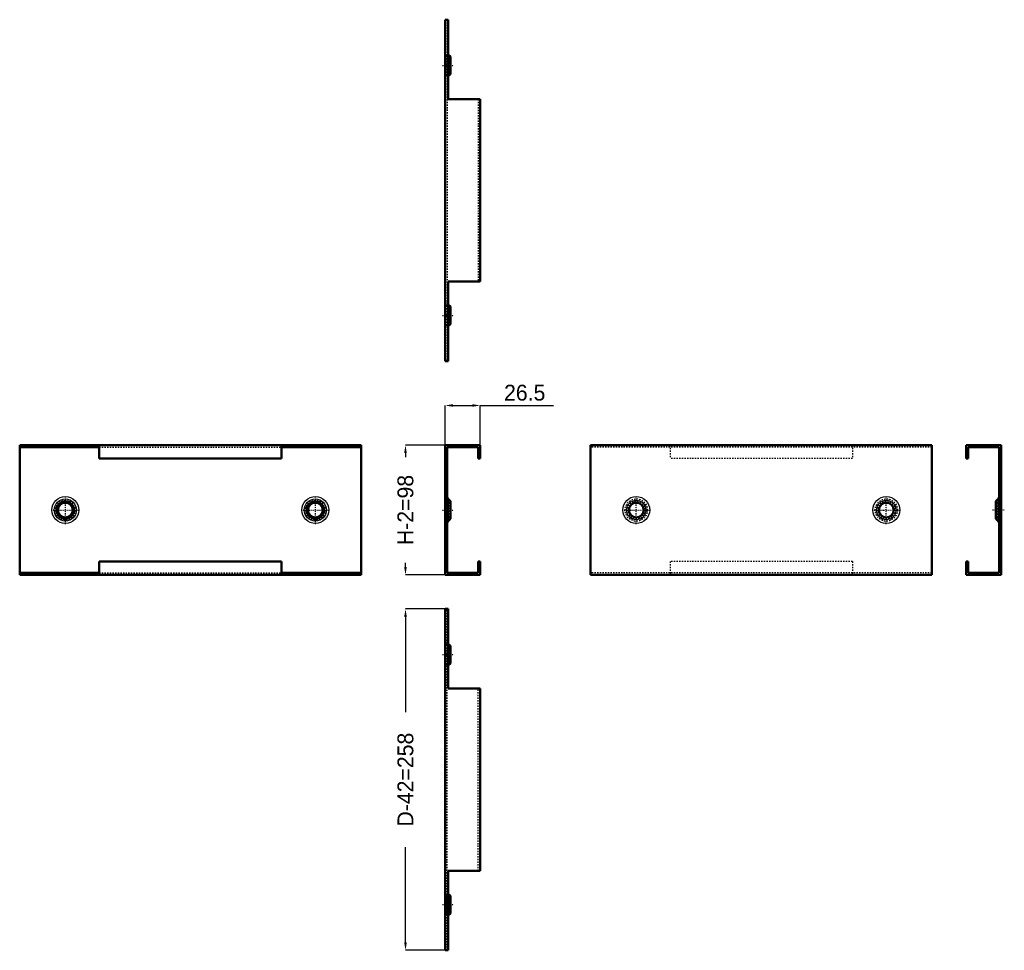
# Model space of a CAD drawing. Header units: millimetres. Extents: x 0 to 744, y 0 to 703.
import ezdxf

# ---------------------------------------------------------------- set-up
doc = ezdxf.new("R2010")
doc.units = ezdxf.units.MM
doc.linetypes.add('Center', pattern=[1.5, 0.45, -0.5, 0.05, -0.5])
doc.linetypes.add('Dashed', pattern=[2, 1, -1])
for name, color, linetype, lineweight in [('AM_0', 7, 'Continuous', 50), ('AM_4', 3, 'Continuous', 25), ('AM_5', 3, 'Continuous', 25), ('AM_7', 7, 'Center', 25), ('AM_9', 6, 'Dashed', 25)]:
    doc.layers.add(name, color=color, linetype=linetype, lineweight=lineweight)
doc.dimstyles.new('ISO-25', dxfattribs={"dimtxt": 2.5, "dimasz": 2.5, "dimexe": 1.25, "dimexo": 0.625, "dimtad": 1, "dimtxsty": 'Standard', "dimcen": 2.5, "dimadec": 0, "dimazin": 0, "dimtfac": 1, "dimtmove": 0, "dimatfit": 3, "dimfxl": 1, "dimarcsym": 0})

# ---------------------------------------------------------------- blocks, each defined once
blk = doc.blocks.new('1_PS1030_0__0_in_PS1030_0__1300')
at = {"layer": 'AM_0'}
for p, q in [((323.97, 258), (321.6, 258)), ((321.6, 0), (321.6, 258)), ((323.97, 197.9), (323.97, 258)), ((325.6, 230.12), (323.97, 231.77)), ((325.6, 230.12), (325.6, 216.88)), ((323.97, 215.23), (325.6, 216.88)), ((348.1, 197.9), (323.97, 197.9)), ((348.1, 60.1), (348.1, 197.9)), ((323.97, 0), (323.97, 60.1)), ((348.1, 60.1), (323.97, 60.1)), ((325.6, 41.12), (323.97, 42.77)), ((325.6, 41.12), (325.6, 27.88)), ((323.97, 26.23), (325.6, 27.88)), ((323.97, 0), (321.6, 0))]:
    blk.add_line(p, q, dxfattribs=at)
at = {"layer": 'AM_7'}
for p, q in [((319.2, 223.5), (328, 223.5)), ((319.2, 34.5), (328, 34.5))]:
    blk.add_line(p, q, dxfattribs=at)
at = {"layer": 'AM_9'}
for p, q in [((323.1, 0), (323.1, 258)), ((324.54, 229.06), (322.75, 230.87)), ((322.75, 230.87), (322.75, 216.13)), ((323.97, 231.77), (323.82, 231.92)), ((323.82, 231.92), (323.82, 215.08)), ((325.6, 230.12), (324.54, 229.06)), ((324.54, 229.06), (324.54, 217.94)), ((322.75, 216.13), (324.54, 217.94)), ((324.54, 217.94), (325.6, 216.88)), ((323.82, 215.08), (323.97, 215.23)), ((346.6, 60.1), (346.6, 197.9)), ((324.54, 40.06), (322.75, 41.87)), ((322.75, 41.87), (322.75, 27.13)), ((323.97, 42.77), (323.82, 42.92)), ((323.82, 42.92), (323.82, 26.08)), ((325.6, 41.12), (324.54, 40.06)), ((324.54, 40.06), (324.54, 28.94)), ((322.75, 27.13), (324.54, 28.94)), ((323.82, 26.08), (323.97, 26.23)), ((324.54, 28.94), (325.6, 27.88))]:
    blk.add_line(p, q, dxfattribs=at)
for centre, radius, start, end in [((325.6, 233.68), 4, 180, 224.65526), ((325.6, 233.68), 2.5, 180, 224.65526), ((325.6, 213.32), 4, 135.34474, 180), ((325.6, 213.32), 2.5, 135.34474, 180), ((325.6, 44.68), 4, 180, 224.65526), ((325.6, 44.68), 2.5, 180, 224.65526), ((325.6, 24.32), 4, 135.34474, 180), ((325.6, 24.32), 2.5, 135.34474, 180)]:
    blk.add_arc(centre, radius, start, end, dxfattribs=at)
blk = doc.blocks.new('2_PS1030_0__0_in_PS1030_0__1300')
at = {"layer": 'AM_0'}
for p, q in [((0, 381.8), (258, 381.8)), ((0, 283.8), (0, 381.8)), ((0, 380.3), (60.1, 380.3)), ((60.1, 371.8), (60.1, 381.8)), ((197.9, 371.8), (197.9, 381.8)), ((197.9, 380.3), (258, 380.3)), ((258, 283.8), (258, 381.8)), ((60.1, 371.8), (197.9, 371.8)), ((60.1, 283.8), (60.1, 293.8)), ((60.1, 293.8), (197.9, 293.8)), ((197.9, 283.8), (197.9, 293.8)), ((0, 285.3), (60.1, 285.3)), ((0, 283.8), (258, 283.8)), ((197.9, 285.3), (258, 285.3))]:
    blk.add_line(p, q, dxfattribs=at)
for centre, radius in [((34.5, 332.779), 6.621), ((34.5, 332.779), 5.5603), ((223.5, 332.779), 6.621), ((223.5, 332.779), 5.5603)]:
    blk.add_circle(centre, radius, dxfattribs=at)
at = {"layer": 'AM_4'}
for centre, radius in [((34.5, 332.779), 10.178), ((223.5, 332.779), 10.178), ((34.5, 332.779), 8.4209), ((223.5, 332.779), 8.4209)]:
    blk.add_circle(centre, radius, dxfattribs=at)
at = {"layer": 'AM_7'}
for p, q in [((34.5, 322.0921), (34.5, 343.4659)), ((223.5, 322.0921), (223.5, 343.4659)), ((23.8131, 332.779), (45.1869, 332.779)), ((212.8131, 332.779), (234.1869, 332.779))]:
    blk.add_line(p, q, dxfattribs=at)
at = {"layer": 'AM_9'}
for p, q in [((60.1, 380.3), (197.9, 380.3)), ((60.1, 285.3), (197.9, 285.3))]:
    blk.add_line(p, q, dxfattribs=at)
for centre in [(34.5, 332.779), (223.5, 332.779)]:
    blk.add_circle(centre, 7.3666, dxfattribs=at)
blk = doc.blocks.new('3_PS1030_0__0_in_PS1030_0__1300')
at = {"layer": 'AM_0'}
for p, q in [((348.1, 381.8), (321.6, 381.8)), ((321.6, 381.8), (321.6, 283.8)), ((323.1, 380.3), (346.6, 380.3)), ((323.1, 285.3), (323.1, 380.3)), ((323.97, 380.3), (323.97, 381.8)), ((346.6, 380.3), (346.6, 371.8)), ((348.1, 371.8), (348.1, 381.8)), ((346.6, 371.8), (348.1, 371.8)), ((325.6, 339.4), (323.82, 341.2)), ((325.6, 339.4), (325.6, 326.16)), ((323.82, 324.36), (325.6, 326.16)), ((348.1, 293.8), (346.6, 293.8)), ((346.6, 293.8), (346.6, 285.3)), ((348.1, 283.8), (348.1, 293.8)), ((321.6, 283.8), (348.1, 283.8)), ((346.6, 285.3), (323.1, 285.3)), ((323.97, 283.8), (323.97, 285.3))]:
    blk.add_line(p, q, dxfattribs=at)
for centre, start, end in [((325.6, 342.96), 180, 224.65526), ((325.6, 322.6), 135.34474, 180)]:
    blk.add_arc(centre, 2.5, start, end, dxfattribs=at)
at = {"layer": 'AM_4'}
blk.add_line((323.82, 341.2), (323.82, 324.36), dxfattribs=at)
at = {"layer": 'AM_7'}
blk.add_line((319.2, 332.78), (328, 332.78), dxfattribs=at)
at = {"layer": 'AM_9'}
for p, q in [((324.54, 338.34), (322.75, 340.15)), ((322.75, 340.15), (322.75, 325.41)), ((325.6, 339.4), (324.54, 338.34)), ((324.54, 338.34), (324.54, 327.22)), ((322.75, 325.41), (324.54, 327.22)), ((324.54, 327.22), (325.6, 326.16))]:
    blk.add_line(p, q, dxfattribs=at)
for centre, start, end in [((325.6, 342.96), 180, 224.65526), ((325.6, 322.6), 135.34474, 180)]:
    blk.add_arc(centre, 4, start, end, dxfattribs=at)
blk = doc.blocks.new('4_PS1030_0__0_in_PS1030_0__1300')
at = {"layer": 'AM_0'}
for p, q in [((689.5, 381.8), (431.5, 381.8)), ((431.5, 381.8), (431.5, 283.8)), ((689.5, 381.8), (689.5, 283.8)), ((689.5, 283.8), (431.5, 283.8))]:
    blk.add_line(p, q, dxfattribs=at)
for centre in [(466, 332.779), (655, 332.779)]:
    blk.add_circle(centre, 5.5603, dxfattribs=at)
at = {"layer": 'AM_4'}
for centre, radius in [((466, 332.779), 10.178), ((655, 332.779), 10.178), ((466, 332.779), 7.3666), ((655, 332.779), 7.3666)]:
    blk.add_circle(centre, radius, dxfattribs=at)
at = {"layer": 'AM_7'}
for p, q in [((466, 322.0921), (466, 343.4659)), ((655, 322.0921), (655, 343.4659)), ((455.3131, 332.779), (476.6869, 332.779)), ((644.3131, 332.779), (665.6869, 332.779))]:
    blk.add_line(p, q, dxfattribs=at)
at = {"layer": 'AM_9'}
for p, q in [((689.5, 380.3), (431.5, 380.3)), ((491.6, 381.8), (491.6, 371.8)), ((629.4, 381.8), (629.4, 371.8)), ((629.4, 371.8), (491.6, 371.8)), ((491.6, 293.8), (491.6, 283.8)), ((629.4, 293.8), (491.6, 293.8)), ((629.4, 293.8), (629.4, 283.8)), ((689.5, 285.3), (431.5, 285.3))]:
    blk.add_line(p, q, dxfattribs=at)
for centre, radius in [((466, 332.779), 8.4209), ((466, 332.779), 6.621), ((655, 332.779), 8.4209), ((655, 332.779), 6.621)]:
    blk.add_circle(centre, radius, dxfattribs=at)
blk = doc.blocks.new('5_PS1030_0__0_in_PS1030_0__1300')
at = {"layer": 'AM_0'}
for p, q in [((715.3, 381.8), (741.8, 381.8)), ((715.3, 371.8), (715.3, 381.8)), ((740.3, 380.3), (716.8, 380.3)), ((716.8, 380.3), (716.8, 371.8)), ((739.43, 380.3), (739.43, 381.8)), ((740.3, 285.3), (740.3, 380.3)), ((741.8, 381.8), (741.8, 283.8)), ((716.8, 371.8), (715.3, 371.8)), ((739.58, 341.2), (737.8, 339.4)), ((737.8, 326.16), (737.8, 339.4)), ((737.8, 326.16), (739.58, 324.36)), ((715.3, 293.8), (716.8, 293.8)), ((715.3, 283.8), (715.3, 293.8)), ((716.8, 293.8), (716.8, 285.3)), ((741.8, 283.8), (715.3, 283.8)), ((716.8, 285.3), (740.3, 285.3)), ((739.43, 283.8), (739.43, 285.3))]:
    blk.add_line(p, q, dxfattribs=at)
for centre, start, end in [((737.8, 342.96), 315.34474, 360), ((737.8, 322.6), 0, 44.65526)]:
    blk.add_arc(centre, 2.5, start, end, dxfattribs=at)
at = {"layer": 'AM_4'}
blk.add_line((739.58, 324.36), (739.58, 341.2), dxfattribs=at)
at = {"layer": 'AM_7'}
blk.add_line((744.2, 332.78), (735.4, 332.78), dxfattribs=at)
at = {"layer": 'AM_9'}
for p, q in [((738.86, 338.34), (737.8, 339.4)), ((740.65, 340.15), (738.86, 338.34)), ((738.86, 327.22), (738.86, 338.34)), ((740.65, 325.41), (740.65, 340.15)), ((737.8, 326.16), (738.86, 327.22)), ((738.86, 327.22), (740.65, 325.41))]:
    blk.add_line(p, q, dxfattribs=at)
for centre, start, end in [((737.8, 342.96), 315.34474, 0), ((737.8, 322.6), 360, 44.65526)]:
    blk.add_arc(centre, 4, start, end, dxfattribs=at)
blk = doc.blocks.new('6_PS1030_0__0_in_PS1030_0__1300')
at = {"layer": 'AM_0'}
for p, q in [((321.6, 703.4), (321.6, 445.4)), ((321.6, 703.4), (323.97, 703.4)), ((323.97, 703.4), (323.97, 643.3)), ((325.6, 675.52), (323.97, 677.17)), ((325.6, 675.52), (325.6, 662.28)), ((323.97, 660.63), (325.6, 662.28)), ((323.97, 643.3), (348.1, 643.3)), ((348.1, 643.3), (348.1, 505.5)), ((323.97, 505.5), (323.97, 445.4)), ((323.97, 505.5), (348.1, 505.5)), ((325.6, 486.52), (323.97, 488.17)), ((325.6, 486.52), (325.6, 473.28)), ((323.97, 471.63), (325.6, 473.28)), ((321.6, 445.4), (323.97, 445.4))]:
    blk.add_line(p, q, dxfattribs=at)
at = {"layer": 'AM_7'}
for p, q in [((319.2, 668.9), (328, 668.9)), ((319.2, 479.9), (328, 479.9))]:
    blk.add_line(p, q, dxfattribs=at)
at = {"layer": 'AM_9'}
for p, q in [((323.1, 703.4), (323.1, 445.4)), ((323.97, 677.17), (323.82, 677.32)), ((323.82, 677.32), (323.82, 660.48)), ((324.54, 674.46), (322.75, 676.27)), ((322.75, 676.27), (322.75, 661.53)), ((325.6, 675.52), (324.54, 674.46)), ((324.54, 674.46), (324.54, 663.34)), ((322.75, 661.53), (324.54, 663.34)), ((324.54, 663.34), (325.6, 662.28)), ((323.82, 660.48), (323.97, 660.63)), ((346.6, 643.3), (346.6, 505.5)), ((324.54, 485.46), (322.75, 487.27)), ((322.75, 487.27), (322.75, 472.53)), ((323.97, 488.17), (323.82, 488.32)), ((323.82, 488.32), (323.82, 471.48)), ((325.6, 486.52), (324.54, 485.46)), ((324.54, 485.46), (324.54, 474.34)), ((322.75, 472.53), (324.54, 474.34)), ((323.82, 471.48), (323.97, 471.63)), ((324.54, 474.34), (325.6, 473.28))]:
    blk.add_line(p, q, dxfattribs=at)
for centre, radius, start, end in [((325.6, 679.08), 4, 180, 224.65526), ((325.6, 679.08), 2.5, 180, 224.65526), ((325.6, 658.72), 4, 135.34474, 180), ((325.6, 658.72), 2.5, 135.34474, 180), ((325.6, 490.08), 4, 180, 224.65526), ((325.6, 490.08), 2.5, 180, 224.65526), ((325.6, 469.72), 4, 135.34474, 180), ((325.6, 469.72), 2.5, 135.34474, 180)]:
    blk.add_arc(centre, radius, start, end, dxfattribs=at)
blk = doc.blocks.new('*D7')
at = {"layer": 'AM_5', "color": 0, "lineweight": -2}
for p, q in [((323.6, 258), (291.6, 258)), ((291.6, 252), (291.6, 180.03)), ((291.6, 6), (291.6, 77.97)), ((323.6, 0), (291.6, 0))]:
    blk.add_line(p, q, dxfattribs=at)
at = {"layer": 'AM_5', "color": 0}
for points in [[(292.6, 252), (290.6, 252), (291.6, 258)], [(290.6, 6), (292.6, 6), (291.6, 0)]]:
    blk.add_solid(points, dxfattribs=at)
at = {"layer": 'Defpoints', "color": 0}
for p in [(297.6, 258), (323.6, 258), (323.6, 0)]:
    blk.add_point(p, dxfattribs=at)
at = {"layer": 'AM_5', "color": 0, "insert": (291.6, 129), "char_height": 12, "attachment_point": 5, "rotation": 90}
blk.add_mtext('D-42=258', dxfattribs=at)
blk = doc.blocks.new('*D8')
at = {"layer": 'AM_5', "color": 0, "lineweight": -2}
for p, q in [((321.6, 378.8), (321.6, 411.8)), ((327.6, 411.8), (342.1, 411.8)), ((348.1, 378.8), (348.1, 411.8)), ((348.1, 411.8), (403.59, 411.8))]:
    blk.add_line(p, q, dxfattribs=at)
at = {"layer": 'AM_5', "color": 0}
for points in [[(327.6, 412.8), (327.6, 410.8), (321.6, 411.8)], [(342.1, 410.8), (342.1, 412.8), (348.1, 411.8)]]:
    blk.add_solid(points, dxfattribs=at)
at = {"layer": 'Defpoints', "color": 0}
for p in [(348.1, 405.8), (321.6, 378.8), (348.1, 378.8)]:
    blk.add_point(p, dxfattribs=at)
at = {"layer": 'AM_5', "color": 0, "insert": (381.7, 421.4), "char_height": 12, "attachment_point": 5}
blk.add_mtext('26.5', dxfattribs=at)
blk = doc.blocks.new('*D9')
at = {"layer": 'AM_5', "color": 0, "lineweight": -2}
for p, q in [((324.6, 381.8), (291.6, 381.8)), ((291.6, 375.8), (291.6, 372.69)), ((291.6, 289.8), (291.6, 292.91)), ((324.6, 283.8), (291.6, 283.8))]:
    blk.add_line(p, q, dxfattribs=at)
at = {"layer": 'AM_5', "color": 0}
for points in [[(292.6, 375.8), (290.6, 375.8), (291.6, 381.8)], [(290.6, 289.8), (292.6, 289.8), (291.6, 283.8)]]:
    blk.add_solid(points, dxfattribs=at)
at = {"layer": 'Defpoints', "color": 0}
for p in [(324.6, 381.8), (297.6, 283.8), (324.6, 283.8)]:
    blk.add_point(p, dxfattribs=at)
at = {"layer": 'AM_5', "color": 0, "insert": (291.6, 332.8), "char_height": 12, "attachment_point": 5, "rotation": 90}
blk.add_mtext('H-2=98', dxfattribs=at)

msp = doc.modelspace()

# ---------------------------------------------------------------- block references
for name in ['6_PS1030_0__0_in_PS1030_0__1300', '2_PS1030_0__0_in_PS1030_0__1300', '3_PS1030_0__0_in_PS1030_0__1300', '4_PS1030_0__0_in_PS1030_0__1300', '5_PS1030_0__0_in_PS1030_0__1300', '1_PS1030_0__0_in_PS1030_0__1300']:
    msp.add_blockref(name, (0, 0))

# ---------------------------------------------------------------- dimensions: what is measured, and where the dimension line sits
at = {"layer": 'AM_5'}
dim = msp.add_linear_dim(base=(348.1, 411.8), p1=(321.6, 378.8), p2=(348.1, 378.8), text='26.5', dimstyle='ISO-25', override={"dimtxt": 12, "dimasz": 6, "dimexe": 0, "dimexo": 0, "dimgap": 3.6}, dxfattribs=at)
dim.commit()
dim.dimension.update_dxf_attribs({"geometry": '*D8', "text_midpoint": (381.7, 411.8), "dimtype": 160})
for base, p1, p2, text, picture, middle in [((291.6, 283.8), (324.6, 381.8), (324.6, 283.8), 'H-2=98', '*D9', (291.6, 332.8)), ((291.6, 258), (323.6, 0), (323.6, 258), 'D-42=258', '*D7', (291.6, 129))]:
    dim = msp.add_linear_dim(base=base, p1=p1, p2=p2, angle=90, text=text, dimstyle='ISO-25', override={"dimtxt": 12, "dimasz": 6, "dimexe": 0, "dimexo": 0, "dimgap": 3.6}, dxfattribs=at)
    dim.commit()
    dim.dimension.update_dxf_attribs({"geometry": picture, "text_midpoint": middle, "dimtype": 160, "text_rotation": 90})

doc.saveas('drawing.dxf')
